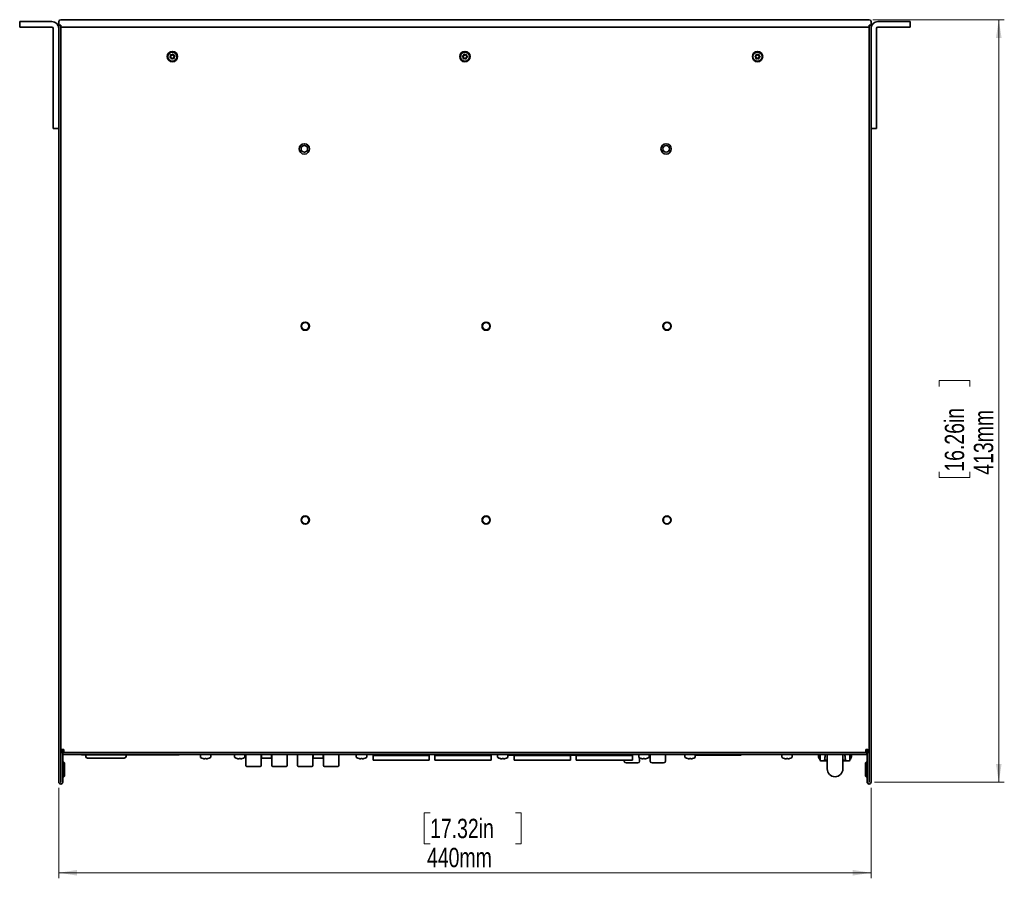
# Model space of a CAD drawing. Header units: millimetres. Extents: x -84 to 806, y -145 to 511.
# Tile 15 of 43: x 234 to 412, y 336 to 491. Entities that reach past the tile are written whole.
import ezdxf

# ---------------------------------------------------------------- set-up
doc = ezdxf.new("R2010")
doc.units = ezdxf.units.MM
doc.styles.add('SLDTEXTSTYLE0', font='TXT', dxfattribs={"width": 0.75})
doc.dimstyles.new('SLDDIMSTYLE0', dxfattribs={"dimtxt": 3.5, "dimasz": 3.302, "dimexe": 0, "dimexo": 0.0625, "dimgap": 0.875, "dimtad": 1, "dimlfac": 3, "dimrnd": 1e-09, "dimzin": 12, "dimdsep": 46, "dimtxsty": 'SLDTEXTSTYLE0', "dimsah": 1, "dimcen": 0.09, "dimadec": 0, "dimazin": 3, "dimtfac": 1, "dimtofl": 0, "dimtmove": 0, "dimatfit": 3, "dimfxl": 0, "dimfrac": 2, "dimtolj": 1, "dimtzin": 12, "dimarcsym": 0})

# ---------------------------------------------------------------- blocks, each defined once
blk = doc.blocks.new('_D_3')
at = {"color": 7, "linetype": 'Continuous', "lineweight": 0}
for p, q in [((241.44, 352.15), (241.44, 335.8)), ((388.1, 352.15), (388.1, 335.8)), ((308.47, 347.59), (307.4, 347.59)), ((307.4, 347.59), (307.4, 342.04)), ((323.88, 347.59), (324.95, 347.59)), ((324.95, 347.59), (324.95, 342.04)), ((307.4, 342.04), (308.47, 342.04)), ((324.95, 342.04), (323.88, 342.04)), ((241.44, 336.8), (388.1, 336.8))]:
    blk.add_line(p, q, dxfattribs=at)
at = {"color": 7, "linetype": 'Continuous', "lineweight": 18}
for points in [[(241.44, 336.8), (244.74, 336.29), (244.74, 337.31)], [(388.1, 336.8), (384.8, 337.31), (384.8, 336.29)]]:
    blk.add_solid(points, dxfattribs=at)
at = {"color": 7, "linetype": 'Continuous', "lineweight": 18, "char_height": 3.5, "attachment_point": 1, "style": 'SLDTEXTSTYLE0'}
for s, insert in [('17.32in', (308.47, 346.55)), ('440mm', (307.92, 341.31))]:
    blk.add_mtext(s, dxfattribs=dict(at, insert=insert))
blk = doc.blocks.new('_D_4')
at = {"color": 7, "linetype": 'Continuous', "lineweight": 0}
for p, q in [((388.44, 490.82), (412.17, 490.82)), ((411.17, 353.15), (411.17, 490.82)), ((400.38, 424.62), (400.38, 425.69)), ((400.38, 425.69), (405.93, 425.69)), ((405.93, 425.69), (405.93, 424.62)), ((400.38, 409.21), (400.38, 408.14)), ((405.93, 408.14), (405.93, 409.21)), ((400.38, 408.14), (405.93, 408.14)), ((388.75, 353.15), (412.17, 353.15))]:
    blk.add_line(p, q, dxfattribs=at)
at = {"color": 7, "linetype": 'Continuous', "lineweight": 18}
for points in [[(411.17, 490.82), (410.66, 487.51), (411.68, 487.51)], [(411.17, 353.15), (411.68, 356.45), (410.66, 356.45)]]:
    blk.add_solid(points, dxfattribs=at)
at = {"color": 7, "linetype": 'Continuous', "lineweight": 18, "char_height": 3.5, "attachment_point": 1, "rotation": 90, "style": 'SLDTEXTSTYLE0'}
for s, insert in [('16.26in', (401.42, 409.21)), ('413mm', (406.66, 408.66))]:
    blk.add_mtext(s, dxfattribs=dict(at, insert=insert))

msp = doc.modelspace()

# ---------------------------------------------------------------- linework, layer by layer
at = {"color": 7, "linetype": 'Continuous', "lineweight": 35}
for p, q in [((241.7691, 490.8164), (242.1024, 490.8164)), ((242.1024, 490.8164), (387.4358, 490.8164)), ((387.4358, 490.8164), (387.7691, 490.8164)), ((234.3691, 489.4831), (234.3691, 490.4831)), ((234.3691, 490.4831), (235.3691, 490.4831)), ((235.3691, 489.4831), (234.3691, 489.4831)), ((235.3691, 490.4831), (240.1902, 490.4831)), ((235.3691, 489.4831), (240.1902, 489.4831)), ((240.4358, 489.2375), (240.4358, 472.1497)), ((241.4358, 489.8164), (241.4358, 490.4831)), ((241.4358, 489.8164), (241.4358, 353.1497)), ((241.4358, 489.8164), (241.7691, 489.8164)), ((241.4358, 489.2375), (241.4358, 472.1497)), ((241.8024, 489.8164), (241.7691, 489.8164)), ((241.7691, 489.8164), (241.7691, 353.1497)), ((241.8024, 489.4831), (241.7691, 489.4831)), ((241.8024, 489.8164), (241.8024, 489.4831)), ((242.1024, 489.4831), (241.8024, 489.4831)), ((242.1024, 489.4831), (387.4358, 489.4831)), ((242.348, 489.4831), (387.1902, 489.4831)), ((387.7358, 489.4831), (387.4358, 489.4831)), ((387.7691, 489.8164), (387.7358, 489.8164)), ((387.7358, 489.8164), (387.7358, 489.4831)), ((387.7691, 489.4831), (387.7358, 489.4831)), ((388.1024, 489.8164), (387.7691, 489.8164)), ((387.7691, 353.1497), (387.7691, 489.8164)), ((388.1024, 490.4831), (388.1024, 489.8164)), ((388.1024, 353.1497), (388.1024, 489.8164)), ((388.1024, 489.2375), (388.1024, 472.1497)), ((389.1024, 489.2375), (389.1024, 472.1497)), ((394.1691, 490.4831), (389.348, 490.4831)), ((394.1691, 489.4831), (389.348, 489.4831)), ((394.1691, 490.4831), (395.1691, 490.4831)), ((395.1691, 489.4831), (394.1691, 489.4831)), ((395.1691, 490.4831), (395.1691, 489.4831)), ((240.4358, 471.1497), (240.4358, 472.1497)), ((389.1024, 472.1497), (389.1024, 471.1497)), ((241.4358, 471.1497), (240.4358, 471.1497)), ((389.1024, 471.1497), (388.1024, 471.1497)), ((241.4349, 364.8677), (241.4358, 364.8677)), ((241.4349, 364.8677), (241.4349, 364.839)), ((241.4349, 364.839), (241.4358, 364.839)), ((241.4349, 364.839), (241.4349, 364.712)), ((241.4349, 364.712), (241.4349, 363.8561)), ((241.4349, 364.712), (241.4358, 364.712)), ((241.4349, 363.8561), (241.4349, 363.1272)), ((241.4349, 363.8561), (241.4358, 363.8561)), ((241.4349, 363.1272), (241.4349, 363.0984)), ((241.4349, 363.1272), (241.4358, 363.1272)), ((241.4349, 363.0984), (241.4358, 363.0984)), ((241.7691, 358.9831), (242.1024, 358.9831)), ((241.7691, 358.8164), (242.1024, 358.8164)), ((241.8024, 358.4831), (241.7691, 358.4831)), ((241.8024, 358.9831), (241.8024, 358.8164)), ((241.8024, 358.4831), (242.1358, 358.4831)), ((241.8024, 358.3164), (241.8024, 358.4831)), ((241.8024, 353.1497), (241.8024, 358.3164)), ((242.348, 358.8164), (242.1024, 358.8164)), ((242.1358, 359.0082), (242.1358, 358.8164)), ((242.1691, 358.4831), (242.1358, 358.4831)), ((242.1358, 358.4831), (242.1358, 358.3164)), ((242.1358, 353.1497), (242.1358, 358.3164)), ((242.1691, 358.8164), (242.1691, 359.0205)), ((242.1691, 358.4831), (242.1691, 358.1497)), ((242.1691, 358.4831), (387.3691, 358.4831)), ((242.1691, 358.1497), (387.3691, 358.1497)), ((242.348, 359.0619), (242.348, 358.4831)), ((245.5014, 358.1497), (245.5014, 358.0664)), ((245.5014, 358.0664), (263.1681, 358.0664)), ((246.2858, 357.8164), (246.2858, 358.0664)), ((251.5858, 357.4831), (248.2858, 357.4831)), ((253.5858, 357.8164), (253.5858, 358.0664)), ((263.1681, 358.1497), (263.1681, 358.0664)), ((267.0024, 358.1497), (267.0024, 357.6842)), ((267.4983, 357.4082), (267.5003, 357.4123)), ((267.8124, 357.4123), (267.8124, 357.365)), ((268.0591, 357.365), (268.0591, 357.4123)), ((268.3712, 357.4123), (268.3733, 357.4082)), ((268.8691, 357.6842), (268.8691, 358.1497)), ((273.1691, 358.1497), (273.1691, 357.6842)), ((273.6649, 357.4082), (273.667, 357.4123)), ((273.9791, 357.4123), (273.9791, 357.365)), ((274.2258, 357.365), (274.2258, 357.4123)), ((274.5379, 357.4123), (274.54, 357.4082)), ((275.0358, 357.6842), (275.0358, 358.1497)), ((275.2189, 358.0786), (275.2189, 356.1821)), ((277.9875, 356.1821), (277.9875, 358.0786)), ((278.0087, 358.1497), (278.0087, 357.8111)), ((279.1737, 357.4724), (278.3473, 357.4724)), ((279.5242, 357.4724), (279.1737, 357.4724)), ((279.8629, 357.8111), (279.8629, 358.1497)), ((279.884, 358.0786), (279.884, 356.1821)), ((282.6526, 356.1821), (282.6526, 358.0786)), ((284.5522, 358.0786), (284.5522, 356.1821)), ((287.3208, 356.1821), (287.3208, 358.0786)), ((287.342, 358.1497), (287.342, 357.8111)), ((287.8685, 357.4724), (287.6807, 357.4724)), ((288.8575, 357.4724), (287.8685, 357.4724)), ((289.1962, 357.8111), (289.1962, 358.1497)), ((289.2174, 358.0786), (289.2174, 356.1821)), ((291.986, 356.1821), (291.986, 358.0786)), ((295.1591, 358.1497), (295.1591, 357.6842)), ((295.6549, 357.4082), (295.657, 357.4123)), ((295.9691, 357.4123), (295.9691, 357.365)), ((296.2158, 357.365), (296.2158, 357.4123)), ((296.5279, 357.4123), (296.53, 357.4082)), ((297.0258, 357.6842), (297.0258, 358.1497)), ((298.1791, 358.1414), (298.1791, 358.1497)), ((298.1791, 357.9747), (298.1791, 358.1414)), ((308.3391, 358.1414), (298.1791, 358.1414)), ((298.1791, 357.9747), (298.1791, 357.1081)), ((308.3391, 357.9747), (298.1791, 357.9747)), ((308.3391, 358.1497), (308.3391, 357.1081)), ((308.3391, 358.1414), (308.3391, 358.1497)), ((308.3391, 357.9747), (308.3391, 358.1414)), ((308.3391, 358.1414), (308.3391, 358.1414)), ((308.3391, 357.1081), (308.3391, 357.9747)), ((309.3458, 358.1414), (309.3458, 358.1497)), ((309.3458, 357.9747), (309.3458, 358.1414)), ((319.5058, 358.1414), (309.3458, 358.1414)), ((319.5058, 357.9747), (309.3458, 357.9747)), ((309.3458, 357.9747), (309.3458, 357.1081)), ((319.5058, 358.1497), (319.5058, 357.1081)), ((319.5058, 358.1414), (319.5058, 358.1497)), ((319.5058, 357.9747), (319.5058, 358.1414)), ((319.5058, 358.1414), (319.5058, 358.1414)), ((319.5058, 357.1081), (319.5058, 357.9747)), ((320.6591, 358.1497), (320.6591, 357.6842)), ((320.6691, 358.1497), (320.6691, 357.6842)), ((321.1549, 357.4082), (321.157, 357.4123)), ((321.1649, 357.4082), (321.167, 357.4123)), ((321.4791, 357.4123), (321.4791, 357.365)), ((321.7158, 357.365), (321.7158, 357.4123)), ((321.7258, 357.365), (321.7258, 357.4123)), ((322.0291, 357.41), (322.03, 357.4082)), ((322.0379, 357.4123), (322.04, 357.4082)), ((322.5358, 357.6842), (322.5358, 358.1497)), ((322.5358, 358.0164), (323.6791, 358.0164)), ((323.6791, 358.1414), (323.6791, 358.1497)), ((323.6791, 357.9747), (323.6791, 358.1414)), ((333.8391, 358.1414), (323.6791, 358.1414)), ((333.8391, 357.9747), (323.6791, 357.9747)), ((323.6791, 357.9747), (323.6791, 357.1081)), ((333.8391, 358.1497), (333.8391, 357.1081)), ((333.8391, 358.1414), (333.8391, 358.1497)), ((333.8391, 357.9747), (333.8391, 358.1414)), ((333.8391, 358.1414), (333.8391, 358.1414)), ((333.8391, 358.0164), (334.8458, 358.0164)), ((333.8391, 357.1081), (333.8391, 357.9747)), ((334.8458, 358.1414), (334.8458, 358.1497)), ((334.8458, 357.9747), (334.8458, 358.1414)), ((345.0058, 358.1414), (334.8458, 358.1414)), ((334.8458, 357.9747), (334.8458, 357.1081)), ((345.0058, 357.9747), (334.8458, 357.9747)), ((345.0058, 358.1497), (345.0058, 357.1081)), ((345.0058, 358.1414), (345.0058, 358.1497)), ((345.0058, 357.9747), (345.0058, 358.1414)), ((345.0058, 358.1414), (345.0058, 358.1414)), ((345.0058, 357.1081), (345.0058, 357.9747)), ((346.1591, 358.1497), (346.1591, 357.6842)), ((346.3191, 356.9581), (346.3191, 357.54)), ((346.6549, 357.4082), (346.657, 357.4123)), ((346.9691, 357.4123), (346.9691, 357.365)), ((347.2158, 357.365), (347.2158, 357.4123)), ((347.5279, 357.4123), (347.53, 357.4082)), ((348.0258, 357.6842), (348.0258, 358.1497)), ((348.2191, 356.9581), (348.2191, 358.1497)), ((350.9857, 356.9581), (350.9857, 358.1497)), ((354.5024, 358.1497), (354.5024, 357.6842)), ((354.9983, 357.4082), (355.0003, 357.4123)), ((355.3124, 357.4123), (355.3124, 357.365)), ((355.5591, 357.365), (355.5591, 357.4123)), ((355.8712, 357.4123), (355.8733, 357.4082)), ((356.3691, 357.6842), (356.3691, 358.1497)), ((364.6025, 358.0164), (356.3691, 358.0164)), ((364.6025, 358.1497), (364.6025, 358.0164)), ((364.6025, 358.0164), (364.6691, 358.0164)), ((364.6691, 358.1497), (364.6691, 358.0497)), ((364.6691, 358.0497), (364.6691, 358.0164)), ((372.0024, 358.1497), (372.0024, 357.6842)), ((372.4983, 357.4082), (372.5003, 357.4123)), ((372.8124, 357.4123), (372.8124, 357.365)), ((373.0591, 357.365), (373.0591, 357.4123)), ((373.3712, 357.4123), (373.3733, 357.4082)), ((373.8691, 357.6842), (373.8691, 358.1497)), ((378.6058, 358.0726), (378.6058, 358.0726)), ((378.6254, 358.0697), (378.6374, 358.1497)), ((378.9141, 357.1464), (378.9141, 358.1497)), ((380.1858, 358.1497), (380.1858, 355.5664)), ((383.0191, 355.5664), (383.0191, 358.1497)), ((384.2908, 358.1497), (384.2908, 357.1464)), ((384.5893, 358.1497), (384.5854, 358.0733)), ((384.5991, 358.0726), (384.5991, 358.0726)), ((387.1902, 358.4831), (387.1902, 359.0619)), ((387.1902, 358.8164), (387.4358, 358.8164)), ((387.3691, 358.8164), (387.3691, 359.0205)), ((387.3691, 358.4831), (387.4024, 358.4831)), ((387.3691, 358.1497), (387.3691, 358.4831)), ((387.4024, 358.8164), (387.4024, 359.0082)), ((387.4024, 358.4831), (387.7358, 358.4831)), ((387.4024, 358.3164), (387.4024, 358.4831)), ((387.4024, 358.3164), (387.4024, 353.1497)), ((387.7691, 358.9831), (387.4358, 358.9831)), ((387.4358, 358.8164), (387.7691, 358.8164)), ((387.7358, 358.8164), (387.7358, 358.9831)), ((387.7691, 358.4831), (387.7358, 358.4831)), ((387.7358, 358.4831), (387.7358, 358.3164)), ((387.7358, 358.3164), (387.7358, 353.1497)), ((241.8024, 356.7831), (241.7691, 356.7831)), ((242.3191, 356.7831), (242.1358, 356.7831)), ((242.4358, 356.6664), (242.3191, 356.7831)), ((242.3191, 354.1497), (242.3191, 356.7831)), ((242.4358, 356.6664), (242.4358, 354.2664)), ((267.8124, 357.365), (267.7475, 357.365)), ((268.124, 357.365), (268.0591, 357.365)), ((273.9791, 357.365), (273.9142, 357.365)), ((274.2907, 357.365), (274.2258, 357.365)), ((295.9691, 357.365), (295.9042, 357.365)), ((296.2807, 357.365), (296.2158, 357.365)), ((308.3391, 357.1081), (298.1791, 357.1081)), ((308.3391, 357.1081), (308.3391, 357.1081)), ((319.5058, 357.1081), (309.3458, 357.1081)), ((319.5058, 357.1081), (319.5058, 357.1081)), ((321.4142, 357.365), (321.4042, 357.365)), ((321.4791, 357.365), (321.4142, 357.365)), ((321.7258, 357.365), (321.7158, 357.365)), ((321.7907, 357.365), (321.7258, 357.365)), ((333.8391, 357.1081), (323.6791, 357.1081)), ((333.8391, 357.1081), (333.8391, 357.1081)), ((345.0058, 357.1081), (334.8458, 357.1081)), ((343.5524, 356.9581), (343.5524, 357.1081)), ((345.9857, 356.6247), (343.8857, 356.6247)), ((345.0058, 357.1081), (345.0058, 357.1081)), ((346.9691, 357.365), (346.9042, 357.365)), ((347.2807, 357.365), (347.2158, 357.365)), ((350.6524, 356.6247), (348.5524, 356.6247)), ((355.3124, 357.365), (355.2475, 357.365)), ((355.624, 357.365), (355.5591, 357.365)), ((372.8124, 357.365), (372.7475, 357.365)), ((373.124, 357.365), (373.0591, 357.365)), ((380.1858, 356.9797), (379.0808, 356.9797)), ((379.4629, 356.9797), (379.4011, 356.9797)), ((379.4858, 356.9797), (379.4629, 356.9797)), ((379.5281, 356.9797), (379.4858, 356.9797)), ((380.1858, 356.9797), (379.5281, 356.9797)), ((379.6858, 357.1464), (379.7194, 357.1464)), ((379.6858, 357.1464), (379.7194, 357.1464)), ((379.7194, 357.1464), (380.1858, 357.1464)), ((383.4855, 357.1464), (383.0191, 357.1464)), ((384.1241, 356.9797), (383.0191, 356.9797)), ((383.742, 356.9797), (383.0191, 356.9797)), ((383.4855, 357.1464), (383.5191, 357.1464)), ((383.4855, 357.1464), (383.5191, 357.1464)), ((383.8038, 356.9797), (383.742, 356.9797)), ((384.0578, 356.9797), (383.8038, 356.9797)), ((387.2191, 356.7831), (387.1024, 356.6664)), ((387.1024, 354.2664), (387.1024, 356.6664)), ((387.4024, 356.7831), (387.2191, 356.7831)), ((387.2191, 356.7831), (387.2191, 354.1497)), ((387.7691, 356.7831), (387.7358, 356.7831)), ((241.7691, 354.1497), (241.8024, 354.1497)), ((242.1358, 354.1497), (242.3191, 354.1497)), ((242.3191, 354.1497), (242.4358, 354.2664)), ((387.1024, 354.2664), (387.2191, 354.1497)), ((387.2191, 354.1497), (387.4024, 354.1497)), ((387.7358, 354.1497), (387.7691, 354.1497))]:
    msp.add_line(p, q, dxfattribs=at)
at = {"color": 7, "linetype": 'Continuous', "lineweight": 35, "flags": 128}
for points in [[(275.3882, 356.0127), (275.4477, 356.0127), (275.6203, 356.0127), (275.8891, 356.0127), (276.2278, 356.0127), (276.6032, 356.0127)], [(276.6032, 356.0127), (276.2586, 356.0127), (275.9556, 356.0127), (275.7307, 356.0127), (275.611, 356.0127), (275.5957, 356.0127)], [(276.6032, 356.0127), (276.9786, 356.0127), (277.3173, 356.0127), (277.5861, 356.0127), (277.7587, 356.0127), (277.8182, 356.0127)], [(277.6107, 356.0127), (277.5954, 356.0127), (277.4758, 356.0127), (277.2508, 356.0127), (276.9478, 356.0127), (276.6032, 356.0127)], [(280.0534, 356.0127), (280.1128, 356.0127), (280.2854, 356.0127), (280.5542, 356.0127), (280.8929, 356.0127), (281.2683, 356.0127)], [(281.2683, 356.0127), (280.9237, 356.0127), (280.6207, 356.0127), (280.3958, 356.0127), (280.2761, 356.0127), (280.2608, 356.0127)], [(281.2683, 356.0127), (281.6438, 356.0127), (281.9825, 356.0127), (282.2513, 356.0127), (282.4238, 356.0127), (282.4833, 356.0127)], [(282.2759, 356.0127), (282.2606, 356.0127), (282.1409, 356.0127), (281.916, 356.0127), (281.6129, 356.0127), (281.2683, 356.0127)], [(284.7216, 356.0127), (284.781, 356.0127), (284.9536, 356.0127), (285.2224, 356.0127), (285.5611, 356.0127), (285.9365, 356.0127)], [(285.9365, 356.0127), (285.5919, 356.0127), (285.2889, 356.0127), (285.064, 356.0127), (284.9443, 356.0127), (284.929, 356.0127)], [(285.9365, 356.0127), (286.312, 356.0127), (286.6507, 356.0127), (286.9195, 356.0127), (287.092, 356.0127), (287.1515, 356.0127)], [(286.9441, 356.0127), (286.9288, 356.0127), (286.8091, 356.0127), (286.5842, 356.0127), (286.2811, 356.0127), (285.9365, 356.0127)], [(289.3867, 356.0127), (289.4462, 356.0127), (289.6187, 356.0127), (289.8875, 356.0127), (290.2262, 356.0127), (290.6017, 356.0127)], [(290.6017, 356.0127), (290.2571, 356.0127), (289.954, 356.0127), (289.7291, 356.0127), (289.6094, 356.0127), (289.5941, 356.0127)], [(290.6017, 356.0127), (290.9771, 356.0127), (291.3158, 356.0127), (291.5846, 356.0127), (291.7572, 356.0127), (291.8166, 356.0127)], [(291.6092, 356.0127), (291.5939, 356.0127), (291.4742, 356.0127), (291.2493, 356.0127), (290.9463, 356.0127), (290.6017, 356.0127)]]:
    msp.add_lwpolyline(points, dxfattribs=at)
at = {"color": 7, "linetype": 'Continuous', "lineweight": 35}
for centre, radius in [((261.9358, 484.1497), 0.9333), ((261.9358, 484.1497), 0.8333), ((314.7691, 484.1497), 0.9333), ((314.7691, 484.1497), 0.8333), ((367.6024, 484.1497), 0.9333), ((367.6024, 484.1497), 0.8333), ((285.7691, 467.4831), 0.9333), ((285.7691, 467.4831), 0.6), ((351.1024, 467.4831), 0.9333), ((351.1024, 467.4831), 0.6), ((285.9358, 435.4831), 0.75), ((285.9358, 435.4831), 0.6667), ((318.6024, 435.4831), 0.75), ((318.6024, 435.4831), 0.6667), ((351.2691, 435.4831), 0.75), ((351.2691, 435.4831), 0.6667), ((285.9358, 400.4831), 0.75), ((285.9358, 400.4831), 0.6667), ((318.6024, 400.4831), 0.75), ((318.6024, 400.4831), 0.6667), ((351.2691, 400.4831), 0.75), ((351.2691, 400.4831), 0.6667)]:
    msp.add_circle(centre, radius, dxfattribs=at)
for centre, radius, start, end in [((241.7691, 490.4831), 0.3333, 90, 180), ((387.7691, 490.4831), 0.3333, 0, 90), ((240.1902, 489.2375), 1.2455, 0, 90), ((240.1902, 489.2375), 0.2455, 0, 90), ((389.348, 489.2375), 1.2455, 90, 180), ((389.348, 489.2375), 0.2455, 90, 180), ((261.5672, 484.0444), 0.0833, 130.840404, 261.039668), ((261.3492, 484.2966), 0.25, 310.840404, 21.039668), ((261.5153, 483.7152), 0.25, 10.840404, 81.039668), ((261.5672, 484.0444), 0.00741, 130.840404, 261.039668), ((261.3492, 484.2966), 0.3259, 310.840404, 21.039668), ((261.5153, 483.7152), 0.3259, 10.840404, 81.039668), ((261.6603, 484.4163), 0.0833, 70.840404, 201.039668), ((261.6603, 484.4163), 0.00741, 70.840404, 201.039668), ((261.7697, 484.7312), 0.3259, 250.840404, 321.039668), ((261.7697, 484.7312), 0.25, 250.840404, 321.039668), ((261.8427, 483.7779), 0.0833, 190.840404, 321.039668), ((261.8427, 483.7779), 0.00741, 190.840404, 321.039668), ((262.1018, 483.5683), 0.3259, 70.840404, 141.039668), ((262.1018, 483.5683), 0.25, 70.840404, 141.039668), ((262.0289, 484.5216), 0.0833, 10.840404, 141.039668), ((262.0289, 484.5216), 0.00741, 10.840404, 141.039668), ((262.3563, 484.5843), 0.3259, 190.840404, 261.039668), ((262.3563, 484.5843), 0.25, 190.840404, 261.039668), ((262.2112, 483.8831), 0.0833, 250.840404, 21.039668), ((262.5224, 484.0028), 0.3259, 130.840404, 201.039668), ((262.2112, 483.8831), 0.00741, 250.840404, 21.039668), ((262.5224, 484.0028), 0.25, 130.840404, 201.039668), ((262.3044, 484.255), 0.00741, 310.840404, 81.039668), ((262.3044, 484.255), 0.0833, 310.840404, 81.039668), ((314.3881, 484.1918), 0.0833, 108.601599, 238.800863), ((314.2154, 483.9067), 0.25, 348.601599, 58.800863), ((314.2818, 484.5077), 0.25, 288.601599, 358.800863), ((314.3881, 484.1918), 0.00741, 108.601599, 238.800863), ((314.2154, 483.9067), 0.3259, 348.601599, 58.800863), ((314.2818, 484.5077), 0.3259, 288.601599, 358.800863), ((314.5422, 483.8408), 0.0833, 168.601599, 298.800863), ((314.615, 484.5007), 0.0833, 48.601599, 178.800863), ((314.5422, 483.8408), 0.00741, 168.601599, 298.800863), ((314.7028, 483.5487), 0.3259, 48.601599, 118.800863), ((314.7028, 483.5487), 0.25, 48.601599, 118.800863), ((314.615, 484.5007), 0.00741, 48.601599, 178.800863), ((314.8355, 484.7508), 0.3259, 228.601599, 298.800863), ((314.8355, 484.7508), 0.25, 228.601599, 298.800863), ((314.9232, 483.7987), 0.0833, 228.601599, 358.800863), ((314.9232, 483.7987), 0.00741, 228.601599, 358.800863), ((315.2565, 483.7917), 0.3259, 108.601599, 178.800863), ((314.996, 484.4587), 0.0833, 348.601599, 118.800863), ((314.996, 484.4587), 0.00741, 348.601599, 118.800863), ((315.3228, 484.3928), 0.3259, 168.601599, 238.800863), ((315.2565, 483.7917), 0.25, 108.601599, 178.800863), ((315.3228, 484.3928), 0.25, 168.601599, 238.800863), ((315.1501, 484.1077), 0.00741, 288.601599, 58.800863), ((315.1501, 484.1077), 0.0833, 288.601599, 58.800863), ((367.2204, 484.1806), 0.0833, 110.283758, 240.483022), ((367.0561, 483.8905), 0.25, 350.283758, 60.483022), ((367.1048, 484.4932), 0.25, 290.283758, 0.483022), ((367.2204, 484.1806), 0.00741, 110.283758, 240.483022), ((367.0561, 483.8905), 0.3259, 350.283758, 60.483022), ((367.1048, 484.4932), 0.3259, 290.283758, 0.483022), ((367.3847, 483.8342), 0.0833, 170.283758, 300.483022), ((367.4381, 484.496), 0.0833, 50.283758, 180.483022), ((367.3847, 483.8342), 0.00741, 170.283758, 300.483022), ((367.5538, 483.547), 0.3259, 50.283758, 120.483022), ((367.5538, 483.547), 0.25, 50.283758, 120.483022), ((367.4381, 484.496), 0.00741, 50.283758, 180.483022), ((367.6511, 484.7525), 0.3259, 230.283758, 300.483022), ((367.6511, 484.7525), 0.25, 230.283758, 300.483022), ((367.7668, 483.8034), 0.0833, 230.283758, 0.483022), ((367.7668, 483.8034), 0.00741, 230.283758, 0.483022), ((368.1001, 483.8062), 0.3259, 110.283758, 180.483022), ((367.8202, 484.4652), 0.0833, 350.283758, 120.483022), ((367.8202, 484.4652), 0.00741, 350.283758, 120.483022), ((368.1488, 484.4089), 0.3259, 170.283758, 240.483022), ((368.1001, 483.8062), 0.25, 110.283758, 180.483022), ((368.1488, 484.4089), 0.25, 170.283758, 240.483022), ((367.9845, 484.1189), 0.00741, 290.283758, 60.483022), ((367.9845, 484.1189), 0.0833, 290.283758, 60.483022), ((246.6191, 357.8164), 0.3333, 180, 270), ((253.2524, 357.8164), 0.3333, 270, 360), ((267.0924, 357.6842), 0.09, 180, 237.663974), ((267.9358, 359.0164), 1.6667, 237.663974, 254.780722), ((267.9358, 359.0164), 1.6621, 254.812145, 263.496577), ((267.9358, 359.2339), 1.8258, 266.126597, 273.873403), ((267.9358, 359.0164), 1.6621, 276.503423, 285.187855), ((267.9358, 359.0164), 1.6667, 285.219278, 302.336026), ((268.7791, 357.6842), 0.09, 302.336026, 0), ((273.2591, 357.6842), 0.09, 180, 237.663974), ((274.1024, 359.0164), 1.6667, 237.663974, 254.780722), ((274.1024, 359.0164), 1.6621, 254.812145, 263.496577), ((274.1024, 359.2339), 1.8258, 266.126597, 273.873403), ((274.1024, 359.0164), 1.6621, 276.503423, 285.187855), ((274.1024, 359.0164), 1.6667, 285.219278, 302.336026), ((274.9458, 357.6842), 0.09, 302.336026, 0), ((275.0496, 358.0786), 0.1693, 360, 24.840761), ((278.1568, 358.0786), 0.1693, 155.159239, 180), ((278.3473, 357.8111), 0.3387, 180, 270), ((279.5242, 357.8111), 0.3387, 270, 0), ((279.7147, 358.0786), 0.1693, 360, 24.840761), ((282.822, 358.0786), 0.1693, 155.159239, 180), ((284.3829, 358.0786), 0.1693, 360, 24.840761), ((287.4902, 358.0786), 0.1693, 155.159239, 180), ((287.6807, 357.8111), 0.3387, 180, 270), ((288.8575, 357.8111), 0.3387, 270, 0), ((289.048, 358.0786), 0.1693, 360, 24.840761), ((292.1553, 358.0786), 0.1693, 155.159239, 180), ((295.2491, 357.6842), 0.09, 180, 237.663974), ((296.0924, 359.0164), 1.6667, 237.663974, 254.780722), ((296.0924, 359.0164), 1.6621, 254.812145, 263.496577), ((296.0924, 359.2339), 1.8258, 266.126597, 273.873403), ((296.0924, 359.0164), 1.6621, 276.503423, 285.187855), ((296.0924, 359.0164), 1.6667, 285.219278, 302.336026), ((296.9358, 357.6842), 0.09, 302.336026, 0), ((320.7491, 357.6842), 0.09, 180, 237.663974), ((320.7591, 357.6842), 0.09, 180, 237.663974), ((321.5924, 359.0164), 1.6667, 237.663974, 254.780722), ((321.6024, 359.0164), 1.6667, 237.663974, 254.780722), ((321.5924, 359.0164), 1.6621, 254.812145, 263.496577), ((321.6024, 359.0164), 1.6621, 254.812145, 263.496577), ((321.5924, 359.2338), 1.8256, 266.1265, 270.161276), ((321.6024, 359.2339), 1.8258, 266.126597, 273.873403), ((321.6024, 359.0164), 1.6621, 276.503423, 285.187855), ((321.6024, 359.0164), 1.6667, 285.219278, 302.336026), ((322.4458, 357.6842), 0.09, 302.336026, 0), ((346.2491, 357.6842), 0.09, 180, 237.663974), ((347.0924, 359.0164), 1.6667, 237.663974, 254.780722), ((347.0924, 359.0164), 1.6621, 254.812145, 263.496577), ((347.0924, 359.2339), 1.8258, 266.126597, 273.873403), ((347.0924, 359.0164), 1.6621, 276.503423, 285.187855), ((347.0924, 359.0164), 1.6667, 285.219278, 302.336026), ((347.9358, 357.6842), 0.09, 302.336026, 0), ((354.5924, 357.6842), 0.09, 180, 237.663974), ((355.4358, 359.0164), 1.6667, 237.663974, 254.780722), ((355.4358, 359.0164), 1.6621, 254.812145, 263.496577), ((355.4358, 359.2339), 1.8258, 266.126597, 273.873403), ((355.4358, 359.0164), 1.6621, 276.503423, 285.187855), ((355.4358, 359.0164), 1.6667, 285.219278, 302.336026), ((356.2791, 357.6842), 0.09, 302.336026, 0), ((372.0924, 357.6842), 0.09, 180, 237.663974), ((372.9358, 359.0164), 1.6667, 237.663974, 254.780722), ((372.9358, 359.0164), 1.6621, 254.812145, 263.496577), ((372.9358, 359.2339), 1.8258, 266.126597, 273.873403), ((372.9358, 359.0164), 1.6621, 276.503423, 285.187855), ((372.9358, 359.0164), 1.6667, 285.219278, 302.336026), ((373.7791, 357.6842), 0.09, 302.336026, 0), ((275.3882, 356.1821), 0.1693, 180, 270), ((277.8182, 356.1821), 0.1693, 270, 360), ((280.0534, 356.1821), 0.1693, 180, 270), ((282.4833, 356.1821), 0.1693, 270, 360), ((284.7216, 356.1821), 0.1693, 180, 270), ((287.1515, 356.1821), 0.1693, 270, 360), ((289.3867, 356.1821), 0.1693, 180, 270), ((291.8166, 356.1821), 0.1693, 270, 360), ((343.8857, 356.9581), 0.3333, 180.000001, 270.000001), ((345.9857, 356.9581), 0.3333, 270.000001, 0.000001), ((348.5524, 356.9581), 0.3333, 180.000001, 270.000001), ((350.6524, 356.9581), 0.3333, 270.000001, 0.000001), ((379.0808, 357.1464), 0.1667, 180.00001, 270.00001), ((384.1241, 357.1464), 0.1667, 270.00001, 0.00001), ((381.6024, 355.5664), 1.4167, 180, 270), ((381.6024, 355.5664), 1.4167, 270, 0), ((241.7858, 353.1497), 0.35, 180, 0), ((241.7858, 353.1497), 0.0167, 180, 0), ((387.7524, 353.1497), 0.35, 180, 0), ((387.7524, 353.1497), 0.0167, 180, 0)]:
    msp.add_arc(centre, radius, start, end, dxfattribs=at)
for points, knots in [([(241.7691, 358.9831), (241.7691, 358.9896), (241.7842, 358.9962), (241.8422, 359.0093), (241.8851, 359.0159), (241.9922, 359.0291), (242.0565, 359.0356), (242.1965, 359.0488), (242.2722, 359.0553), (242.348, 359.0619)], [0, 0, 0, 0, 0.25, 0.25, 0.5, 0.5, 0.75, 0.75, 1, 1, 1, 1]), ([(242.1024, 358.9831), (242.1024, 358.9896), (242.1088, 358.9962), (242.1334, 359.0093), (242.1516, 359.0159), (242.1971, 359.0291), (242.2243, 359.0356), (242.2837, 359.0488), (242.3158, 359.0553), (242.348, 359.0619)], [0, 0, 0, 0, 0.25, 0.25, 0.5, 0.5, 0.75, 0.75, 1, 1, 1, 1]), ([(248.2858, 357.4831), (248.1798, 357.4831), (248.0237, 357.4831), (247.8464, 357.4831), (247.7589, 357.4831), (247.7155, 357.4831), (247.697, 357.4831), (247.6846, 357.4831), (247.6788, 357.4831), (247.62, 357.4831), (247.5434, 357.4831), (247.4698, 357.4831), (247.4213, 357.4831), (247.3978, 357.4831), (247.2776, 357.4831), (247.1886, 357.4831), (247.0666, 357.4831), (247.0091, 357.4831), (246.9567, 357.4831), (246.9229, 357.4831), (246.9062, 357.4831), (246.86, 357.4831), (246.8176, 357.4831), (246.7747, 357.4831), (246.7577, 357.4831), (246.7467, 357.4831), (246.7411, 357.4831), (246.7163, 357.4831), (246.6902, 357.4831), (246.6664, 357.4831), (246.6561, 357.4831), (246.6521, 357.4831), (246.6494, 357.4831), (246.6481, 357.4831), (246.6284, 357.4831), (246.6191, 357.4831), (246.6191, 357.4831)], [0, 0, 0, 0, 0.125, 0.1875, 0.21875, 0.234375, 0.2421875, 0.2421875, 0.25, 0.25, 0.3125, 0.34375, 0.34375, 0.375, 0.375, 0.5, 0.5, 0.5625, 0.59375, 0.59375, 0.625, 0.625, 0.6875, 0.71875, 0.734375, 0.734375, 0.75, 0.75, 0.8125, 0.84375, 0.859375, 0.8671875, 0.8671875, 0.875, 0.875, 1, 1, 1, 1]), ([(253.2524, 357.4831), (253.2524, 357.4831), (253.2378, 357.4831), (253.1952, 357.4831), (253.1674, 357.4831), (253.152, 357.4831), (253.145, 357.4831), (253.1403, 357.4831), (253.138, 357.4831), (253.1147, 357.4831), (253.0799, 357.4831), (253.0393, 357.4831), (253.011, 357.4831), (252.9965, 357.4831), (252.9179, 357.4831), (252.8456, 357.4831), (252.7237, 357.4831), (252.6599, 357.4831), (252.5918, 357.4831), (252.5455, 357.4831), (252.5213, 357.4831), (252.4507, 357.4831), (252.3781, 357.4831), (252.2898, 357.4831), (252.2513, 357.4831), (252.2254, 357.4831), (252.2118, 357.4831), (252.1491, 357.4831), (252.0726, 357.4831), (251.9815, 357.4831), (251.9354, 357.4831), (251.9156, 357.4831), (251.9023, 357.4831), (251.8953, 357.4831), (251.7889, 357.4831), (251.6878, 357.4831), (251.5858, 357.4831)], [0, 0, 0, 0, 0.125, 0.1875, 0.21875, 0.234375, 0.2421875, 0.2421875, 0.25, 0.25, 0.3125, 0.34375, 0.34375, 0.375, 0.375, 0.5, 0.5, 0.5625, 0.59375, 0.59375, 0.625, 0.625, 0.6875, 0.71875, 0.734375, 0.734375, 0.75, 0.75, 0.8125, 0.84375, 0.859375, 0.8671875, 0.8671875, 0.875, 0.875, 1, 1, 1, 1]), ([(378.9033, 357.1611), (378.831, 357.2824), (378.684, 357.5291), (378.5841, 357.8821), (378.6251, 358.088), (378.6374, 358.1497)], [0, 0, 0, 0, 0.40412184, 0.82152132, 1, 1, 1, 1]), ([(378.6813, 358.1497), (378.679, 358.0243), (378.6735, 357.723), (378.8254, 357.4594), (378.9141, 357.3055)], [0, 0, 0, 0, 0.41629414, 1, 1, 1, 1]), ([(379.8398, 358.1497), (379.8249, 358.0258), (379.7826, 357.6733), (379.7442, 357.3537), (379.7194, 357.1464)], [0, 0, 0, 0, 0.35140535, 1, 1, 1, 1]), ([(383.3651, 358.1497), (383.38, 358.0258), (383.4223, 357.6733), (383.4607, 357.3537), (383.4855, 357.1464)], [0, 0, 0, 0, 0.351404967, 1, 1, 1, 1]), ([(384.2908, 357.2833), (384.3423, 357.369), (384.4668, 357.5758), (384.5529, 357.8848), (384.5129, 358.0871), (384.5005, 358.1497)], [0, 0, 0, 0, 0.32808766, 0.79201801, 1, 1, 1, 1]), ([(384.5893, 358.1497), (384.5908, 358.0236), (384.5952, 357.6708), (384.4165, 357.3605), (384.3016, 357.1611)], [0, 0, 0, 0, 0.357391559, 1, 1, 1, 1]), ([(387.1902, 359.0619), (387.266, 359.0553), (387.3418, 359.0488), (387.4818, 359.0356), (387.546, 359.0291), (387.6531, 359.0159), (387.6961, 359.0093), (387.754, 358.9962), (387.7691, 358.9896), (387.7691, 358.9831)], [0, 0, 0, 0, 0.25, 0.25, 0.5, 0.5, 0.75, 0.75, 1, 1, 1, 1]), ([(387.1902, 359.0619), (387.2545, 359.0488), (387.3184, 359.0356), (387.4093, 359.0093), (387.4358, 358.9962), (387.4358, 358.9831)], [0, 0, 0, 0, 0.5, 0.5, 1, 1, 1, 1]), ([(378.9141, 357.1464), (378.9141, 357.1464), (378.9139, 357.1466), (378.9136, 357.1471), (378.9133, 357.1475), (378.9128, 357.1482), (378.9122, 357.1489), (378.9116, 357.1498), (378.9108, 357.1508), (378.91, 357.1519), (378.909, 357.1533), (378.9079, 357.1548), (378.9068, 357.1563), (378.9056, 357.1578), (378.9044, 357.1594), (378.9033, 357.1611)], [0, 0, 0, 0, 0.000014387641, 0.000014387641, 0.000014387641, 0.0000286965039, 0.0000286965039, 0.0000286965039, 0.0000440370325, 0.0000440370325, 0.0000440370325, 0.0000623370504, 0.0000623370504, 0.0000623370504, 0.0000804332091, 0.0000804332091, 0.0000804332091, 0.0000804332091]), ([(384.3016, 357.1611), (384.3, 357.1588), (384.2983, 357.1565), (384.2968, 357.1545), (384.2956, 357.1529), (384.2945, 357.1514), (384.2936, 357.1501), (384.2928, 357.1491), (384.2922, 357.1482), (384.2917, 357.1476), (384.2912, 357.1469), (384.2909, 357.1465), (384.2908, 357.1464), (384.2908, 357.1464), (384.2908, 357.1464), (384.2908, 357.1464)], [0, 0, 0, 0, 0.0000253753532, 0.0000253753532, 0.0000253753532, 0.0000450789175, 0.0000450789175, 0.0000450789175, 0.0000611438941, 0.0000611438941, 0.0000611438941, 0.0000773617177, 0.0000773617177, 0.0000773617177, 0.0000802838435, 0.0000802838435, 0.0000802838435, 0.0000802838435])]:
    msp.add_open_spline(points, degree=3, knots=knots, dxfattribs=at)

# ---------------------------------------------------------------- dimensions: what is measured, and where the dimension line sits
at = {"color": 7, "linetype": 'Continuous', "lineweight": 18}
dim = msp.add_linear_dim(base=(411.1691, 490.8164), p1=(387.7524, 353.1497), p2=(387.4358, 490.8164), angle=90, dimstyle='SLDDIMSTYLE0', dxfattribs=at)
dim.commit()
dim.dimension.update_dxf_attribs({"geometry": '_D_4', "text_midpoint": (411.1691, 416.9146), "dimtype": 160})
dim = msp.add_linear_dim(base=(388.1024, 336.7997), p1=(241.4358, 353.1497), p2=(388.1024, 353.1497), dimstyle='SLDDIMSTYLE0', dxfattribs=at)
dim.commit()
dim.dimension.update_dxf_attribs({"geometry": '_D_3', "text_midpoint": (316.1739, 336.7997), "dimtype": 160})

doc.saveas('drawing.dxf')
